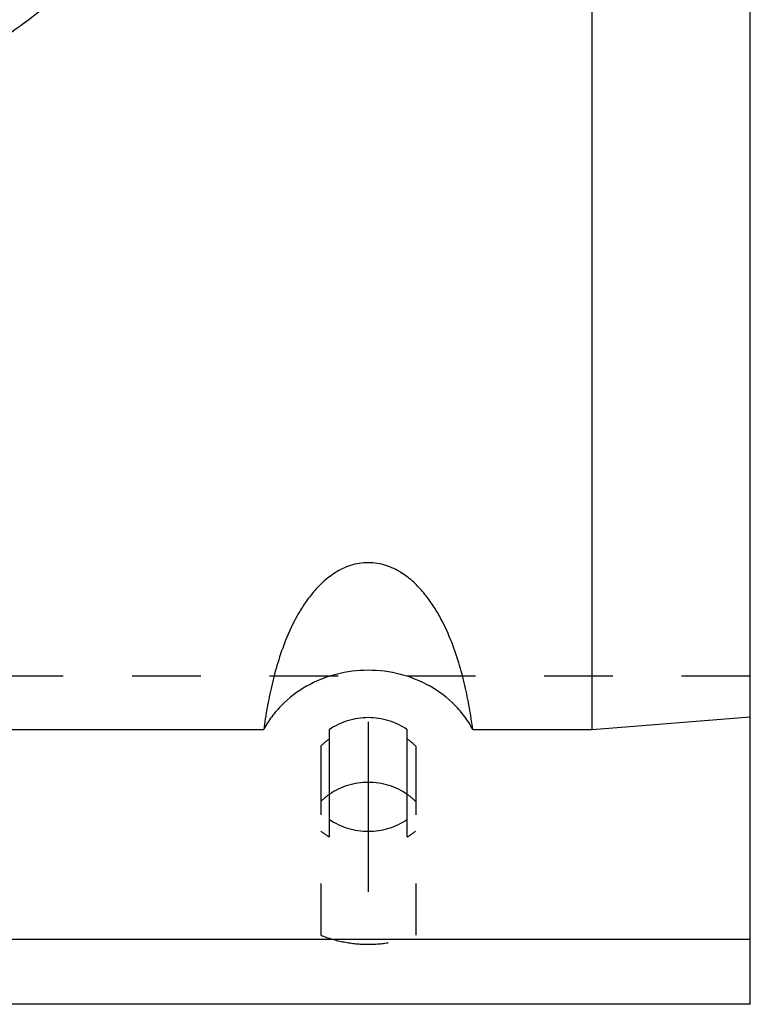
# Model space of a CAD drawing. Header units: millimetres. Extents: x 399 to 601, y 366 to 634.
# Tile 6 of 11: x 527 to 596, y 371 to 464. Entities that reach past the tile are written whole.
import ezdxf

# ---------------------------------------------------------------- set-up
doc = ezdxf.new("R2010")
doc.units = ezdxf.units.MM
doc.header["$LTSCALE"] = 65.185185
doc.linetypes.add('CENTER', pattern=[0.6, 0.375, -0.075, 0.075, -0.075])
doc.linetypes.add('HIDDEN', pattern=[0.2, 0.1, -0.1])
for name, color, linetype in [('FASEN', 7, 'CONTINUOUS'), ('FLAECHEN', 7, 'CONTINUOUS'), ('KOERPER', 7, 'CONTINUOUS'), ('KONST.EL_MIT_GEO', 7, 'CONTINUOUS')]:
    doc.layers.add(name, color=color, linetype=linetype)

msp = doc.modelspace()

# ---------------------------------------------------------------- linework, layer by layer
at = {"layer": 'FASEN', "color": 7, "linetype": 'Continuous'}
msp.add_circle((500, 500), 41.605, dxfattribs=at)
at = {"layer": 'FLAECHEN', "color": 8, "linetype": 'HIDDEN'}
msp.add_line((596.25, 402.143), (403.75, 402.143), dxfattribs=at)
at = {"layer": 'FLAECHEN', "color": 7, "linetype": 'Continuous'}
for p, q in [((596.25, 377.137), (403.75, 377.137)), ((596.25, 371), (596.25, 377.137)), ((596.25, 371), (403.75, 371))]:
    msp.add_line(p, q, dxfattribs=at)
at = {"layer": 'KOERPER', "color": 7, "linetype": 'Continuous'}
for p, q in [((556.3, 397.051), (556.3, 388.56)), ((563.7, 388.56), (563.7, 397.051))]:
    msp.add_line(p, q, dxfattribs=at)
at = {"layer": 'KOERPER', "color": 8, "linetype": 'HIDDEN'}
for p, q in [((555.5, 395.496), (555.5, 377.553)), ((564.5, 395.496), (564.5, 377.553)), ((556.3, 388.56), (556.3, 386.895)), ((563.7, 386.895), (563.7, 388.56))]:
    msp.add_line(p, q, dxfattribs=at)
for centre, radius, start, end in [((559.647, 391.416), 5.818, 125.12351, 135.46715), ((560.389, 391.458), 5.762, 44.48263, 54.92671), ((559.685, 392.612), 6.658, 231.05229, 238.72019), ((558.77, 413.12), 26.322, 264.45961, 264.61631), ((559.9, 396.952), 10.681, 249.89605, 250.30485), ((561.23, 413.12), 26.322, 275.38369, 275.54039), ((560.1, 396.952), 10.681, 289.69515, 290.10395), ((560.288, 392.649), 6.704, 301.30608, 308.92143)]:
    msp.add_arc(centre, radius, start, end, dxfattribs=at)
at = {"layer": 'KOERPER', "color": 7, "linetype": 'Continuous'}
for points in [[(563.7, 397.051), (563.171, 397.423), (561.973, 398.004), (560, 398.297), (558.027, 398.004), (556.829, 397.423), (556.3, 397.051)], [(556.3, 388.56), (556.829, 388.188), (558.027, 387.607), (560, 387.315), (561.973, 387.607), (563.171, 388.188), (563.7, 388.56)]]:
    msp.add_open_spline(points, degree=3, knots=[0, 0, 0, 0, 0.247523, 0.5, 0.752477, 1, 1, 1, 1], dxfattribs=at)
at = {"layer": 'KONST.EL_MIT_GEO', "color": 7, "linetype": 'Continuous'}
for p, q in [((596.25, 377.137), (596.25, 622.863)), ((581.25, 397.077), (581.25, 493.481)), ((581.25, 397.077), (596.25, 398.274)), ((449.92, 397.077), (550.08, 397.077)), ((569.92, 397.077), (581.25, 397.077))]:
    msp.add_line(p, q, dxfattribs=at)
at = {"layer": 'KONST.EL_MIT_GEO', "color": 2, "linetype": 'CENTER'}
msp.add_line((560, 397.806), (560, 381.668), dxfattribs=at)
at = {"layer": 'KONST.EL_MIT_GEO', "color": 7, "linetype": 'Continuous'}
msp.add_arc((499.782, 499.812), 43.188, 303.03457, 327.33452, dxfattribs=at)
at = {"layer": 'KONST.EL_MIT_GEO', "color": 8, "linetype": 'HIDDEN'}
for centre, radius, start, end in [((559.647, 386.155), 5.818, 125.12766, 135.4674), ((560.389, 386.198), 5.762, 44.48299, 54.92195)]:
    msp.add_arc(centre, radius, start, end, dxfattribs=at)
at = {"layer": 'KONST.EL_MIT_GEO', "color": 7, "linetype": 'Continuous'}
for points, knots in [([(539.233, 477.221), (538.24, 475.555), (536.036, 472.351), (532.142, 468.016), (527.726, 464.216), (524.48, 462.077), (522.796, 461.115)], [0, 0, 0, 0, 0.250295, 0.500065, 0.749798, 1, 1, 1, 1]), ([(569.92, 397.077), (569.827, 397.761), (569.61, 399.154), (569.18, 401.27), (568.604, 403.448), (567.83, 405.675), (566.967, 407.525), (566.083, 408.98), (565.282, 410.062), (564.313, 411.093), (563.127, 412.017), (561.932, 412.592), (560.858, 412.854), (560, 412.924), (559.142, 412.854), (558.068, 412.592), (556.873, 412.017), (555.687, 411.093), (554.718, 410.062), (553.917, 408.98), (553.033, 407.525), (552.17, 405.675), (551.396, 403.448), (550.82, 401.27), (550.39, 399.154), (550.173, 397.761), (550.08, 397.077)], [0, 0, 0, 0, 0.051454, 0.105051, 0.160916, 0.219283, 0.280622, 0.312708, 0.346003, 0.380861, 0.41783, 0.457562, 0.478557, 0.5, 0.521444, 0.542438, 0.58217, 0.619139, 0.653997, 0.687292, 0.719378, 0.780717, 0.839084, 0.894949, 0.948546, 1, 1, 1, 1]), ([(569.92, 397.077), (569.696, 397.497), (569.181, 398.311), (567.909, 399.788), (565.904, 401.302), (563.069, 402.435), (560, 402.822), (556.931, 402.435), (554.096, 401.302), (552.091, 399.788), (550.819, 398.311), (550.304, 397.497), (550.08, 397.077)], [0, 0, 0, 0, 0.059804, 0.12047, 0.244235, 0.371193, 0.5, 0.628807, 0.755765, 0.87953, 0.940196, 1, 1, 1, 1]), ([(563.7, 390.913), (563.171, 391.286), (561.973, 391.866), (560, 392.159), (558.027, 391.866), (556.829, 391.286), (556.3, 390.913)], [0, 0, 0, 0, 0.247523, 0.5, 0.752477, 1, 1, 1, 1])]:
    msp.add_open_spline(points, degree=3, knots=knots, dxfattribs=at)
at = {"layer": 'KONST.EL_MIT_GEO', "color": 8, "linetype": 'HIDDEN'}
msp.add_open_spline([(555.5, 377.553), (556.209, 377.27), (557.693, 376.84), (560, 376.624), (562.307, 376.84), (563.791, 377.27), (564.5, 377.553)], degree=3, knots=[0, 0, 0, 0, 0.24898, 0.5, 0.75102, 1, 1, 1, 1], dxfattribs=at)

doc.saveas('drawing.dxf')
